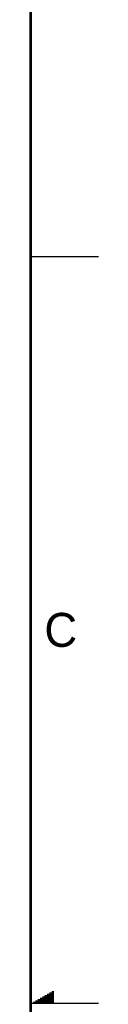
# Model space of a CAD drawing. Header units: inches. Extents: x 0 to 34, y 0 to 22.
# Tile 39 of 40: x 33.5 to 34, y 11 to 18.2. Entities that reach past the tile are written whole.
import ezdxf

# ---------------------------------------------------------------- set-up
doc = ezdxf.new("R2010")
doc.units = ezdxf.units.IN
doc.header["$LTSCALE"] = 1.87
doc.header["$MEASUREMENT"] = 0
doc.layers.get('0').update_dxf_attribs({"linetype": 'CONTINUOUS'})
doc.styles.add('TEXTSTYLE_2', font='txt')

msp = doc.modelspace()

# ---------------------------------------------------------------- linework, layer by layer
at = {"color": 2, "linetype": 'CONTINUOUS'}
for p, q in [((33.5, 16.5), (34, 16.5)), ((33.5347, 11.02), (33.6697, 11.02)), ((33.552, 11.03), (33.6697, 11.03)), ((33.5693, 11.04), (33.6697, 11.04)), ((33.5866, 11.05), (33.6697, 11.05)), ((33.6039, 11.06), (33.6697, 11.06)), ((33.6213, 11.07), (33.6697, 11.07)), ((33.6386, 11.08), (33.6697, 11.08)), ((33.6559, 11.09), (33.6697, 11.09)), ((34, 11), (33.5, 11)), ((33.5173, 11.01), (33.6697, 11.01))]:
    msp.add_line(p, q, dxfattribs=at)
at = {"color": 7, "linetype": 'CONTINUOUS', "const_width": 0.02}
msp.add_lwpolyline([(33.5, 0.5), (33.5, 21.5)], dxfattribs=at)

# ---------------------------------------------------------------- texts
at = {"color": 2, "linetype": 'CONTINUOUS', "insert": (33.6004, 13.8767), "char_height": 0.25, "width": 0.25, "attachment_point": 1, "line_spacing_factor": 0.9, "style": 'TEXTSTYLE_2'}
msp.add_mtext('C', dxfattribs=at)

doc.saveas('drawing.dxf')
